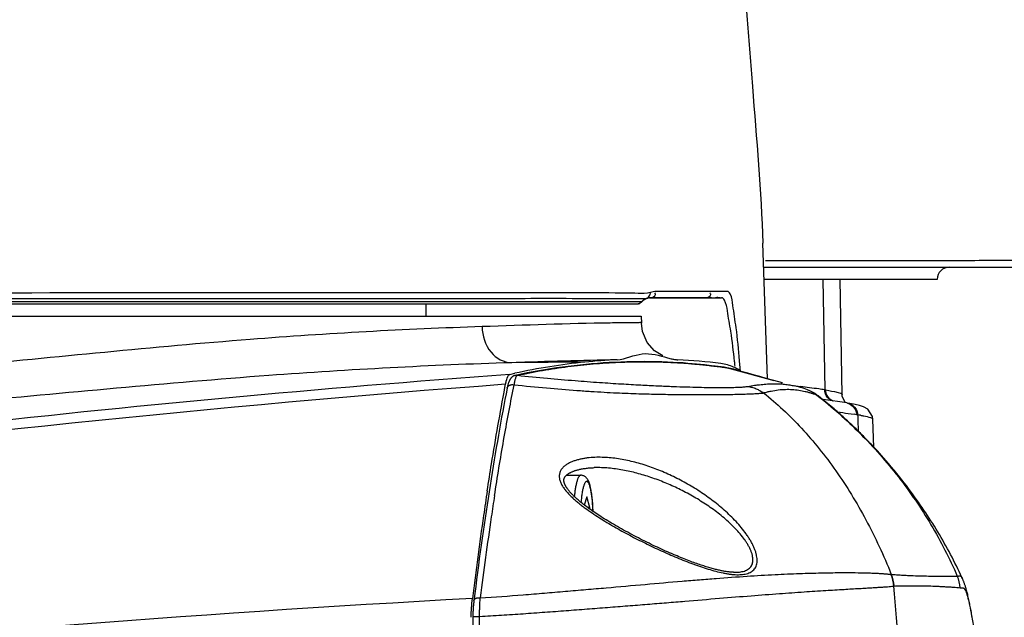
# Model space of a CAD drawing. Header units: millimetres. Extents: x 5828 to 6704, y 123 to 421.
# Tile 203 of 256: x 6558.79 to 6562.81, y 216.29 to 218.73. Entities that reach past the tile are written whole.
import ezdxf

# ---------------------------------------------------------------- set-up
doc = ezdxf.new("R2010")
doc.units = ezdxf.units.MM
for name, color, linetype in [('外形图', 7, 'Continuous'), ('尺寸标注', 7, 'Continuous'), ('运动范围', 7, 'Continuous')]:
    doc.layers.add(name, color=color, linetype=linetype)
doc.styles.add('微软雅黑', font='msyh.ttc', dxfattribs={"height": 1.5})
doc.dimstyles.new('尺寸标注_1_20比例', dxfattribs={"dimtxt": 1.5, "dimasz": 1.25, "dimexe": 0.5, "dimexo": 0.4, "dimgap": 0.5, "dimtad": 1, "dimdec": 1, "dimlfac": 20, "dimdsep": 46, "dimtxsty": '微软雅黑', "dimcen": 0.09, "dimadec": 0, "dimazin": 0, "dimtp": 0.01, "dimtm": 0.01, "dimtfac": 1, "dimtdec": 1, "dimtofl": 0, "dimtmove": 0, "dimatfit": 3, "dimfxl": 1, "dimtolj": 1, "dimarcsym": 0})

# ---------------------------------------------------------------- blocks, each defined once
blk = doc.blocks.new('*D1145')
at = {"layer": 'Defpoints', "color": 0}
for p in [(6564.9775, 227.1499), (6618.6004, 224.7716), (6488.2514, 214.3423), (6559.4529, 214.3423), (6635.7237, 214.3423)]:
    blk.add_point(p, dxfattribs=at)
at = {"layer": '尺寸标注', "color": 0, "lineweight": -2}
blk.add_arc((6559.4529, 214.3423), 13.9483, 15.13637, 174.86363, dxfattribs=at)
at = {"layer": '尺寸标注', "color": 0}
for points in [[(6572.7139, 217.9391), (6573.1206, 218.0298), (6573.1893, 216.7644)], [(6545.3524, 215.6004), (6545.7687, 215.5817), (6545.5045, 214.3423)]]:
    blk.add_solid(points, dxfattribs=at)
at = {"layer": '尺寸标注', "color": 0, "insert": (6557.2583, 229.4032), "char_height": 1.5, "attachment_point": 5, "rotation": 8.2904, "style": '微软雅黑'}
blk.add_mtext('\\A1;{\\fAlibaba PuHuiTi 3.0 55 Regular|b0|i0|c134|p18;-\\A1;170%%d}', dxfattribs=at)

msp = doc.modelspace()

# ---------------------------------------------------------------- linework, layer by layer
at = {"layer": '外形图', "linetype": 'ByBlock'}
for p, q in [((6561.7567, 218.8177), (6561.7637, 218.728)), ((6561.8468, 217.2616), (6561.8279, 217.8147)), ((6561.8313, 217.7173), (6563.5804, 217.7173)), ((6562.5403, 217.6673), (6561.833, 217.6673)), ((6562.0731, 217.6673), (6562.0809, 217.2163)), ((6562.1521, 217.196), (6562.1438, 217.6673)), ((6561.4519, 217.6182), (6561.3925, 217.6183)), ((6561.4988, 217.6181), (6561.4519, 217.6182)), ((6561.5489, 217.618), (6561.4988, 217.6181)), ((6561.5661, 217.618), (6561.5489, 217.618)), ((6561.6184, 217.6178), (6561.5661, 217.618)), ((6561.6187, 217.6181), (6561.6183, 217.6181)), ((6561.6197, 217.6181), (6561.6187, 217.6181)), ((6557.9783, 217.5673), (6561.3151, 217.5673)), ((6561.2628, 217.5759), (6558.4634, 217.5758)), ((6560.4529, 217.5173), (6560.4529, 217.5673)), ((6561.269, 217.5877), (6561.242, 217.5879)), ((6561.3323, 217.5756), (6561.2628, 217.5759)), ((6561.2921, 217.5875), (6561.269, 217.5877)), ((6561.312, 217.5874), (6561.2921, 217.5875)), ((6561.3137, 217.5673), (6561.3206, 217.5683)), ((6561.3339, 217.5756), (6561.3323, 217.5756)), ((6561.3541, 217.5896), (6561.3524, 217.5893)), ((6561.3594, 217.5909), (6561.3575, 217.5904)), ((6561.3616, 217.5914), (6561.3594, 217.5909)), ((6561.3656, 217.5921), (6561.4079, 217.5921)), ((6561.5945, 217.5923), (6561.3687, 217.5923)), ((6561.4079, 217.5921), (6561.5041, 217.5919)), ((6561.5041, 217.5919), (6561.6054, 217.5918)), ((6561.593, 217.5923), (6561.5947, 217.5923)), ((6561.5947, 217.5923), (6561.5945, 217.5923)), ((6561.596, 217.5923), (6561.5947, 217.5923)), ((6561.5947, 217.5923), (6561.5947, 217.5923)), ((6561.5979, 217.5923), (6561.5978, 217.5923)), ((6561.6036, 217.5922), (6561.6125, 217.5919)), ((6561.6054, 217.5918), (6561.6203, 217.5918)), ((6561.6179, 217.5916), (6561.6249, 217.5916)), ((6561.6249, 217.5916), (6561.6535, 217.5918)), ((6561.6419, 217.593), (6561.6401, 217.593)), ((6561.6483, 217.5921), (6561.6553, 217.5919)), ((6561.6535, 217.5918), (6561.6518, 217.5919)), ((6561.6553, 217.5919), (6561.6592, 217.5922)), ((6561.6592, 217.5922), (6561.6592, 217.5923)), ((6561.6595, 217.5923), (6561.6594, 217.5923)), ((6555.0744, 217.5173), (6561.3313, 217.5173)), ((6561.3313, 217.5173), (6561.3319, 217.4879)), ((6561.4389, 217.3473), (6561.4533, 217.3433)), ((6561.7333, 217.3305), (6561.7329, 217.335)), ((6560.794, 217.2789), (6560.8152, 217.2836)), ((6561.6813, 217.3064), (6561.7156, 217.2986)), ((6561.6836, 217.3059), (6561.8727, 217.2546)), ((6561.7182, 217.2978), (6561.7156, 217.2986)), ((6561.7305, 217.2942), (6561.7182, 217.2978)), ((6561.745, 217.29), (6561.7305, 217.2942)), ((6561.7365, 217.2955), (6561.7358, 217.3036)), ((6561.761, 217.2855), (6561.745, 217.29)), ((6561.776, 217.2812), (6561.761, 217.2855)), ((6561.7938, 217.2763), (6561.776, 217.2812)), ((6561.8153, 217.2703), (6561.7938, 217.2763)), ((6560.7745, 217.2256), (6560.7771, 217.2392)), ((6561.8415, 217.2631), (6561.8153, 217.2703)), ((6561.8727, 217.2546), (6561.8415, 217.2631)), ((6561.9077, 217.245), (6561.8727, 217.2546)), ((6561.9023, 217.2465), (6561.9077, 217.245)), ((6561.9536, 217.2334), (6561.9817, 217.2297)), ((6562.013, 217.2153), (6562.0102, 217.2164)), ((6562.0488, 217.1946), (6562.0542, 217.1913)), ((6562.0809, 217.2163), (6562.0851, 217.2157)), ((6562.1527, 217.1892), (6562.1521, 217.1956)), ((6562.1706, 217.1625), (6562.0749, 217.1771)), ((6562.1661, 217.1636), (6562.1527, 217.1892)), ((6562.1833, 217.1605), (6562.174, 217.162)), ((6562.176, 217.12), (6562.2011, 217.1164)), ((6562.2119, 217.1144), (6562.2144, 217.1144)), ((6562.2144, 217.1144), (6562.2156, 217.1144)), ((6562.2156, 217.1142), (6562.2163, 217.0936)), ((6562.2163, 217.0936), (6562.2177, 217.0476)), ((6562.281, 216.9825), (6562.2774, 217.0956)), ((6562.2774, 217.0956), (6562.2774, 217.0955)), ((6561.1409, 216.8984), (6561.1389, 216.8983)), ((6561.0255, 216.8673), (6561.0839, 216.8673)), ((6560.7319, 216.7851), (6560.7338, 216.7974)), ((6561.1085, 216.7789), (6561.0986, 216.7457)), ((6561.1216, 216.7356), (6561.1085, 216.7789)), ((6561.1216, 216.7356), (6561.112, 216.7356)), ((6561.1216, 216.7287), (6561.1216, 216.7356)), ((6560.7185, 216.6969), (6560.7186, 216.6972)), ((6561.7082, 216.4711), (6561.7088, 216.4711)), ((6562.3517, 216.4626), (6562.3526, 216.4625)), ((6562.6445, 216.4432), (6562.6438, 216.4449)), ((6562.3638, 216.4149), (6562.3646, 216.4149)), ((6560.6466, 216.3476), (6560.6461, 216.3434)), ((6560.6438, 216.3092), (6560.6436, 216.3048)), ((6560.644, 216.3136), (6560.6438, 216.3092)), ((6560.6442, 216.3179), (6560.644, 216.3136)), ((6560.6445, 216.3223), (6560.6442, 216.3179)), ((6560.6447, 216.3266), (6560.6445, 216.3223)), ((6560.645, 216.3309), (6560.6447, 216.3266)), ((6560.6454, 216.3351), (6560.645, 216.3309)), ((6560.6457, 216.3393), (6560.6454, 216.3351)), ((6560.6461, 216.3434), (6560.6457, 216.3393)), ((6562.6761, 216.3262), (6562.674, 216.337)), ((6562.6781, 216.3152), (6562.6761, 216.3262)), ((6562.6801, 216.3038), (6562.6781, 216.3152)), ((6560.6433, 216.2914), (6560.6423, 216.2084)), ((6560.6434, 216.2959), (6560.6433, 216.2914)), ((6560.6435, 216.3003), (6560.6434, 216.2959)), ((6560.6436, 216.3048), (6560.6435, 216.3003)), ((6562.682, 216.2922), (6562.6801, 216.3038)), ((6562.684, 216.2804), (6562.682, 216.2922))]:
    msp.add_line(p, q, dxfattribs=at)
for points in [[(6561.3206, 217.5683), (6561.327, 217.5711), (6561.3323, 217.5756)], [(6561.5947, 217.5923), (6561.5979, 217.5923), (6561.5997, 217.5923), (6561.6017, 217.5922), (6561.6036, 217.5922)], [(6561.6125, 217.5919), (6561.615, 217.5918), (6561.6176, 217.5918)], [(6561.6203, 217.5918), (6561.6232, 217.5918), (6561.6261, 217.5919), (6561.6289, 217.5921), (6561.6317, 217.5924)], [(6561.6317, 217.5924), (6561.6366, 217.5928), (6561.6384, 217.5929), (6561.6398, 217.593), (6561.6408, 217.593), (6561.6422, 217.5929), (6561.6483, 217.5921)], [(6561.4192, 217.3545), (6561.3858, 217.3754), (6561.3556, 217.4097), (6561.3363, 217.4542), (6561.3319, 217.4879)], [(6561.5892, 217.3179), (6561.5733, 217.3196), (6561.5567, 217.3213), (6561.5393, 217.3229), (6561.5211, 217.3244), (6561.5021, 217.3258), (6561.4821, 217.3271), (6561.461, 217.3283), (6561.4388, 217.3293), (6561.4157, 217.3301), (6561.392, 217.3307), (6561.368, 217.3311), (6561.3439, 217.3313), (6561.3199, 217.3312), (6561.2959, 217.3309), (6561.2719, 217.3303), (6561.2479, 217.3295), (6561.224, 217.3285), (6561.2001, 217.3273), (6561.1762, 217.3258), (6561.1523, 217.324), (6561.1284, 217.3221), (6561.1046, 217.3199), (6561.0807, 217.3175), (6561.0568, 217.3148), (6561.0329, 217.3119), (6561.009, 217.3088), (6560.9851, 217.3054), (6560.9611, 217.3018), (6560.9371, 217.298), (6560.9131, 217.2939), (6560.8891, 217.2895), (6560.865, 217.285), (6560.841, 217.2802), (6560.8169, 217.2751)], [(6561.6326, 217.3131), (6561.6188, 217.3147), (6561.5892, 217.3179)], [(6561.6813, 217.3064), (6561.6702, 217.3082), (6561.6583, 217.3099), (6561.6458, 217.3116), (6561.6326, 217.3131)], [(6560.8169, 217.2751), (6560.8161, 217.2749), (6560.8153, 217.2747), (6560.8145, 217.2745), (6560.8138, 217.2743), (6560.813, 217.274), (6560.8122, 217.2737), (6560.8114, 217.2734), (6560.8107, 217.273), (6560.8099, 217.2727), (6560.8092, 217.2723), (6560.8085, 217.2719), (6560.8077, 217.2715), (6560.807, 217.2711), (6560.8063, 217.2706), (6560.8056, 217.2701), (6560.8049, 217.2696), (6560.8043, 217.2691), (6560.8036, 217.2685), (6560.8029, 217.268), (6560.8023, 217.2674), (6560.8016, 217.2668), (6560.801, 217.2661), (6560.8003, 217.2654), (6560.7997, 217.2647), (6560.799, 217.264), (6560.7984, 217.2632), (6560.7978, 217.2624), (6560.7972, 217.2616), (6560.7966, 217.2607), (6560.796, 217.2598), (6560.7954, 217.2589), (6560.7948, 217.2579), (6560.7942, 217.2569), (6560.7936, 217.2558), (6560.793, 217.2546), (6560.7924, 217.2533), (6560.7918, 217.252), (6560.7911, 217.2506), (6560.7905, 217.249), (6560.7899, 217.2474), (6560.7893, 217.2458), (6560.7887, 217.2441), (6560.7881, 217.2423), (6560.7876, 217.2406), (6560.7871, 217.2389), (6560.7866, 217.2372), (6560.7862, 217.2355), (6560.7857, 217.2338), (6560.7853, 217.2321), (6560.7849, 217.2304), (6560.7845, 217.2287), (6560.7842, 217.227), (6560.7838, 217.2252), (6560.7835, 217.2235)], [(6561.7156, 217.2986), (6561.7098, 217.3002), (6561.703, 217.3019), (6561.696, 217.3035), (6561.6887, 217.305), (6561.6813, 217.3064)], [(6562.0102, 217.2164), (6562.0033, 217.219), (6561.9962, 217.2215), (6561.989, 217.2238), (6561.9816, 217.2261), (6561.9742, 217.2282), (6561.9664, 217.2302), (6561.9586, 217.2321)], [(6560.7835, 217.2235), (6560.7789, 217.2002), (6560.7744, 217.1765), (6560.7699, 217.1527), (6560.7654, 217.1287), (6560.7609, 217.1045), (6560.7565, 217.0801), (6560.7521, 217.0555), (6560.7477, 217.0307), (6560.7433, 217.0057), (6560.739, 216.9806), (6560.7347, 216.9552), (6560.7304, 216.9297), (6560.7261, 216.904), (6560.7219, 216.8781), (6560.7177, 216.8521), (6560.7136, 216.8258), (6560.7094, 216.7994), (6560.7053, 216.7729), (6560.7012, 216.7462), (6560.6972, 216.7193), (6560.6932, 216.6922), (6560.6892, 216.665), (6560.6852, 216.6376), (6560.6813, 216.6101), (6560.6774, 216.5824), (6560.6736, 216.5546), (6560.6697, 216.5266), (6560.666, 216.4984), (6560.6622, 216.4702), (6560.6585, 216.4417), (6560.6548, 216.4131), (6560.6511, 216.3844), (6560.6473, 216.3536)], [(6562.0543, 217.1913), (6562.0519, 217.1931), (6562.0494, 217.195), (6562.0468, 217.1968), (6562.0442, 217.1986), (6562.0416, 217.2003), (6562.039, 217.202), (6562.0363, 217.2037), (6562.0335, 217.2053), (6562.0308, 217.2068), (6562.028, 217.2083), (6562.0251, 217.2098), (6562.0222, 217.2112), (6562.0192, 217.2126), (6562.0161, 217.214), (6562.013, 217.2153)], [(6562.6438, 216.4449), (6562.6415, 216.4499), (6562.636, 216.4617), (6562.6305, 216.4735), (6562.6248, 216.4853), (6562.619, 216.4971), (6562.6131, 216.5088), (6562.6072, 216.5206), (6562.6011, 216.5323), (6562.595, 216.544), (6562.5887, 216.5557), (6562.5824, 216.5673), (6562.576, 216.5789), (6562.5695, 216.5905), (6562.563, 216.602), (6562.5563, 216.6134), (6562.5496, 216.6249), (6562.5428, 216.6362), (6562.5359, 216.6476), (6562.529, 216.6588), (6562.522, 216.67), (6562.5149, 216.6812), (6562.5077, 216.6923), (6562.5005, 216.7034), (6562.4933, 216.7144), (6562.4859, 216.7253), (6562.4785, 216.7362), (6562.471, 216.7471), (6562.4634, 216.758), (6562.4556, 216.7689), (6562.4478, 216.7798), (6562.4397, 216.7908), (6562.4315, 216.802), (6562.423, 216.8133), (6562.4143, 216.8248), (6562.4052, 216.8366), (6562.3957, 216.8487), (6562.3858, 216.8612), (6562.3753, 216.8742), (6562.3641, 216.8879), (6562.3525, 216.9018), (6562.3416, 216.9147), (6562.3315, 216.9264), (6562.322, 216.9373), (6562.3129, 216.9476), (6562.3042, 216.9573), (6562.2959, 216.9665), (6562.2879, 216.9752), (6562.2802, 216.9835), (6562.2727, 216.9914), (6562.2656, 216.999), (6562.2586, 217.0062), (6562.2519, 217.0131), (6562.2454, 217.0198), (6562.2391, 217.0263), (6562.2328, 217.0325), (6562.2267, 217.0387), (6562.2207, 217.0446), (6562.2147, 217.0505), (6562.2087, 217.0563), (6562.2028, 217.062), (6562.197, 217.0676), (6562.1911, 217.0732), (6562.1853, 217.0787), (6562.1794, 217.0841), (6562.1736, 217.0896), (6562.1677, 217.095), (6562.1618, 217.1004), (6562.1558, 217.1058), (6562.1498, 217.1112), (6562.1438, 217.1166), (6562.1377, 217.1219), (6562.1315, 217.1274), (6562.1252, 217.1328), (6562.1189, 217.1382), (6562.1125, 217.1437), (6562.106, 217.1492), (6562.0994, 217.1548), (6562.0927, 217.1603), (6562.0859, 217.1659), (6562.079, 217.1715), (6562.0721, 217.1771), (6562.065, 217.1828), (6562.0543, 217.1913)], [(6562.2774, 217.0955), (6562.2757, 217.1075), (6562.2565, 217.1366), (6562.2392, 217.1467), (6562.2232, 217.1521), (6562.2051, 217.1564), (6562.1833, 217.1605)], [(6561.0251, 216.8669), (6561.0259, 216.8677), (6561.0268, 216.8684), (6561.0277, 216.8692), (6561.0287, 216.87), (6561.0297, 216.8708), (6561.0308, 216.8716), (6561.0319, 216.8724), (6561.0331, 216.8732), (6561.0344, 216.8741), (6561.0358, 216.8749), (6561.0372, 216.8758), (6561.0387, 216.8766), (6561.0402, 216.8775), (6561.0418, 216.8783), (6561.0435, 216.8792), (6561.0453, 216.88), (6561.0471, 216.8809), (6561.0491, 216.8817), (6561.0512, 216.8826), (6561.0534, 216.8835), (6561.0556, 216.8844), (6561.058, 216.8852), (6561.0605, 216.8861), (6561.063, 216.8869), (6561.0657, 216.8877), (6561.0685, 216.8885), (6561.0713, 216.8893), (6561.0744, 216.8901), (6561.0775, 216.8909), (6561.0808, 216.8917), (6561.0842, 216.8924), (6561.0877, 216.8931), (6561.0913, 216.8938), (6561.0951, 216.8944), (6561.0989, 216.895), (6561.1029, 216.8955), (6561.107, 216.8961), (6561.1113, 216.8965), (6561.1156, 216.897), (6561.1201, 216.8974), (6561.1247, 216.8977), (6561.1294, 216.898), (6561.1342, 216.8982), (6561.1389, 216.8983)], [(6561.7082, 216.4711), (6561.706, 216.4712), (6561.7036, 216.4713), (6561.7012, 216.4714), (6561.6986, 216.4716), (6561.696, 216.4718), (6561.6933, 216.472), (6561.6906, 216.4723), (6561.6877, 216.4726), (6561.6848, 216.473), (6561.6818, 216.4734), (6561.6787, 216.4738), (6561.6755, 216.4743), (6561.6723, 216.4748), (6561.6689, 216.4754), (6561.6655, 216.476), (6561.662, 216.4767), (6561.6583, 216.4774), (6561.6546, 216.4781), (6561.6508, 216.479), (6561.6469, 216.4798), (6561.6429, 216.4808), (6561.6388, 216.4817), (6561.6346, 216.4828), (6561.6303, 216.4839), (6561.6258, 216.485), (6561.6213, 216.4863), (6561.6167, 216.4875), (6561.6119, 216.4889), (6561.607, 216.4903), (6561.6021, 216.4918), (6561.597, 216.4933), (6561.5918, 216.495), (6561.5865, 216.4967), (6561.581, 216.4984), (6561.5755, 216.5003), (6561.5698, 216.5022), (6561.564, 216.5042), (6561.5581, 216.5062), (6561.5521, 216.5084), (6561.5459, 216.5106), (6561.5396, 216.5129), (6561.5332, 216.5153), (6561.5267, 216.5178), (6561.5201, 216.5203), (6561.5133, 216.523), (6561.5064, 216.5257), (6561.4994, 216.5285), (6561.4922, 216.5314), (6561.4849, 216.5344), (6561.4775, 216.5375), (6561.47, 216.5406), (6561.4624, 216.5439), (6561.4547, 216.5472), (6561.4468, 216.5506), (6561.4389, 216.5541), (6561.4308, 216.5577), (6561.4227, 216.5614), (6561.4144, 216.5652), (6561.4061, 216.569), (6561.3977, 216.5729), (6561.3892, 216.5769), (6561.3806, 216.581), (6561.372, 216.5851), (6561.3633, 216.5893), (6561.3546, 216.5936), (6561.3458, 216.598), (6561.337, 216.6023), (6561.3282, 216.6068), (6561.3194, 216.6113), (6561.3107, 216.6158), (6561.3019, 216.6204), (6561.2932, 216.625), (6561.2845, 216.6296), (6561.2758, 216.6343), (6561.2672, 216.639), (6561.2587, 216.6436), (6561.2503, 216.6483), (6561.242, 216.653), (6561.2338, 216.6577), (6561.2257, 216.6623), (6561.2178, 216.667), (6561.21, 216.6716), (6561.2023, 216.6761), (6561.1948, 216.6807), (6561.1875, 216.6852), (6561.1803, 216.6896), (6561.1733, 216.694), (6561.1665, 216.6983), (6561.1599, 216.7026), (6561.1535, 216.7068), (6561.1473, 216.711), (6561.1412, 216.715), (6561.1353, 216.719), (6561.1297, 216.7229), (6561.1242, 216.7268), (6561.119, 216.7305), (6561.1139, 216.7342), (6561.1091, 216.7378), (6561.1044, 216.7413), (6561.0998, 216.7448), (6561.0955, 216.7481), (6561.0913, 216.7514), (6561.0873, 216.7546), (6561.0835, 216.7577), (6561.0799, 216.7607), (6561.0764, 216.7636), (6561.073, 216.7665), (6561.0698, 216.7693), (6561.0668, 216.7721), (6561.0638, 216.7747), (6561.061, 216.7773), (6561.0584, 216.7798), (6561.0559, 216.7823), (6561.0535, 216.7846), (6561.0512, 216.7869), (6561.049, 216.7891), (6561.047, 216.7913), (6561.045, 216.7934), (6561.0431, 216.7955), (6561.0414, 216.7975), (6561.0397, 216.7994), (6561.038, 216.8013), (6561.0365, 216.8032), (6561.0351, 216.805), (6561.0337, 216.8067), (6561.0324, 216.8084), (6561.0312, 216.81), (6561.03, 216.8116), (6561.0289, 216.8132), (6561.0279, 216.8147), (6561.0269, 216.8161), (6561.026, 216.8175), (6561.0251, 216.8189), (6561.0243, 216.8202), (6561.0236, 216.8215), (6561.0229, 216.8227), (6561.0222, 216.824), (6561.0216, 216.8251), (6561.021, 216.8263), (6561.0204, 216.8275), (6561.0199, 216.8286), (6561.0194, 216.8297), (6561.0189, 216.8308), (6561.0185, 216.8318), (6561.0181, 216.8329), (6561.0177, 216.8338), (6561.0174, 216.8348), (6561.0171, 216.8357), (6561.0168, 216.8366), (6561.0165, 216.8375), (6561.0163, 216.8384), (6561.0161, 216.8392), (6561.0159, 216.84), (6561.0158, 216.8408), (6561.0156, 216.8416), (6561.0155, 216.8424), (6561.0154, 216.8432), (6561.0153, 216.8439), (6561.0152, 216.8447), (6561.0152, 216.8455), (6561.0152, 216.8463), (6561.0152, 216.8471), (6561.0152, 216.8479), (6561.0152, 216.8487), (6561.0153, 216.8495), (6561.0154, 216.8504), (6561.0155, 216.8512), (6561.0157, 216.8521), (6561.0159, 216.8529), (6561.0162, 216.8538), (6561.0165, 216.8546), (6561.0168, 216.8555), (6561.0171, 216.8563), (6561.0175, 216.8571), (6561.0179, 216.8579), (6561.0184, 216.8587), (6561.0188, 216.8595), (6561.0193, 216.8602), (6561.0198, 216.861), (6561.0204, 216.8617), (6561.0209, 216.8625), (6561.0215, 216.8632), (6561.0222, 216.8639), (6561.0228, 216.8647), (6561.0235, 216.8654), (6561.0243, 216.8662), (6561.0251, 216.8669)], [(6562.674, 216.337), (6562.673, 216.3424), (6562.6719, 216.3478), (6562.6708, 216.3532), (6562.6696, 216.3588), (6562.6684, 216.3643), (6562.6672, 216.3696), (6562.666, 216.3748), (6562.6649, 216.3798), (6562.6637, 216.3845), (6562.6626, 216.389), (6562.6615, 216.3932), (6562.6604, 216.3972), (6562.6594, 216.4009), (6562.6584, 216.4045), (6562.6574, 216.4079), (6562.6564, 216.4112), (6562.6554, 216.4143), (6562.6544, 216.4173), (6562.6535, 216.4201), (6562.6525, 216.4228), (6562.6516, 216.4255), (6562.6507, 216.428), (6562.6498, 216.4304), (6562.6489, 216.4327), (6562.648, 216.435), (6562.6471, 216.4372), (6562.6462, 216.4393), (6562.6454, 216.4413), (6562.6445, 216.4432)], [(6560.6473, 216.3536), (6560.647, 216.3516), (6560.6466, 216.3476)]]:
    msp.add_lwpolyline(points, dxfattribs=at)
for centre, radius, start, end in [((6562.5904, 217.6673), 0.05, 90, 180), ((6561.1917, 212.0214), 5.5902, 89.067, 89.6675), ((6561.1424, 209.2146), 8.3974, 88.88704, 89.04243), ((6561.3153, 217.5923), 0.025, 270, 294.0948), ((6561.3712, 217.5423), 0.05, 103.6095, 138.1897), ((6561.3049, 217.8057), 0.2216, 282.8142, 283.721), ((6561.5953, 217.2083), 0.384, 89.618, 89.8966), ((6561.619, 217.7282), 0.1364, 269.5729, 269.9007), ((6562.4, 168.903), 48.4504, 91.3814, 91.89108), ((6561.5029, 148.3447), 68.9859, 90.333983, 90.582891), ((6561.3622, 214.7868), 2.5561, 95.8692, 102.3564), ((6561.3531, 214.8628), 2.4795, 92.7889, 95.8407), ((6561.3504, 214.8545), 2.4879, 82.9386, 87.0005), ((6561.6331, 217.1373), 0.1876, 74.2936, 82.9314), ((6561.6315, 217.1323), 0.1928, 66.5177, 74.2385), ((6554.8228, 216.5617), 6.9326, 6.22041, 6.38121), ((6553.2539, 216.5528), 8.515, 5.05858, 5.24025), ((6565.1849, 157.4571), 59.9828, 94.197922, 96.423185), ((6560.822, 217.2514), 0.0242, 82.9333, 102.0925), ((6561.6287, 217.1254), 0.2003, 63.3989, 66.5502), ((6561.6262, 217.1207), 0.2056, 58.3527, 63.3843), ((6565.6673, 152.8914), 64.5331, 94.34597, 100.6649), ((6560.5058, 205.887), 11.4383, 82.20951, 82.586), ((6561.9564, 217.0769), 0.1496, 52.0283, 68.8902), ((6561.9567, 217.0768), 0.1495, 52.01, 67.8947), ((6562.0384, 217.171), 0.0257, 66.3133, 67.2061), ((6561.6645, 214.364), 2.8825, 81.6955, 82.1899), ((6563.1484, 223.8052), 6.7556, 261.35057, 261.72409), ((6561.7877, 214.315), 2.8316, 81.3827, 81.6054), ((6562.0844, 216.266), 0.8582, 80.4354, 81.2028), ((6562.2745, 217.0956), 0.00291, 1.8304, 8.6806), ((6574.5685, 214.6738), 14.029, 171.26615, 171.68656), ((6573.2662, 214.8385), 12.6846, 171.17236, 171.57413), ((6576.2646, 214.4302), 15.7425, 171.70178, 172.94409), ((6575.0384, 214.5817), 14.4753, 171.59768, 172.91607), ((6562.2138, 216.4022), 0.1505, 4.8318, 23.6716), ((6562.2147, 216.4024), 0.1505, 4.7935, 23.5501), ((6562.4849, 216.3954), 0.1501, 4.7636, 23.4896), ((6564.6755, 142.5852), 73.8888, 93.129751, 98.522437)]:
    msp.add_arc(centre, radius, start, end, dxfattribs=at)
for points, knots in [([(6561.7637, 218.728), (6561.7708, 218.6371), (6561.795, 218.3329), (6561.8205, 218.0286), (6561.8279, 217.8147)], [0, 0, 0, 0, 0.298743, 1, 1, 1, 1]), ([(6563.6045, 217.7485), (6563.592, 217.7483), (6563.5645, 217.7481), (6563.5194, 217.7477), (6563.4669, 217.7474), (6563.3813, 217.7469), (6563.2846, 217.7464), (6563.1762, 217.7459), (6563.0816, 217.7455), (6562.9783, 217.745), (6562.8656, 217.7445), (6562.741, 217.7439), (6562.6009, 217.7434), (6562.4416, 217.743), (6562.2606, 217.7427), (6562.0573, 217.7425), (6561.9144, 217.7425), (6561.8395, 217.7425)], [0, 0, 0, 0, 0.021247, 0.046782, 0.076548, 0.110511, 0.192278, 0.240924, 0.294705, 0.353161, 0.416445, 0.48634, 0.564925, 0.654478, 0.757116, 0.872695, 1, 1, 1, 1]), ([(6561.2241, 217.6116), (6561.0902, 217.6124), (6560.1738, 217.6132), (6559.2575, 217.6124), (6558.475, 217.6111)], [0, 0, 0, 0, 0.146181, 1, 1, 1, 1]), ([(6561.3687, 217.6136), (6561.3646, 217.6125), (6561.3437, 217.6087), (6561.3224, 217.6102), (6561.3055, 217.6105)], [0, 0, 0, 0, 0.202132, 1, 1, 1, 1]), ([(6561.3524, 217.5893), (6561.3555, 217.5904), (6561.3613, 217.5945), (6561.3652, 217.6003), (6561.3666, 217.6035)], [0, 0, 0, 0, 0.487681, 1, 1, 1, 1]), ([(6561.3666, 217.6035), (6561.3673, 217.6051), (6561.3684, 217.6084), (6561.3688, 217.6119), (6561.3687, 217.6136)], [0, 0, 0, 0, 0.510279, 1, 1, 1, 1]), ([(6561.3895, 217.6053), (6561.3895, 217.6065), (6561.3887, 217.6092), (6561.3871, 217.6115), (6561.3861, 217.6127)], [0, 0, 0, 0, 0.437253, 1, 1, 1, 1]), ([(6561.6153, 217.6053), (6561.6152, 217.6065), (6561.6145, 217.6092), (6561.6129, 217.6115), (6561.6119, 217.6127)], [0, 0, 0, 0, 0.437023, 1, 1, 1, 1]), ([(6561.7329, 217.335), (6561.7288, 217.38), (6561.7226, 217.4548), (6561.7066, 217.5479), (6561.7025, 217.5959), (6561.6884, 217.6183), (6561.6836, 217.6181)], [0, 0, 0, 0, 0.466462, 0.781563, 0.949696, 1, 1, 1, 1]), ([(6561.242, 217.5879), (6561.1135, 217.5887), (6560.189, 217.5881), (6559.2645, 217.5885), (6558.4686, 217.5878)], [0, 0, 0, 0, 0.139039, 1, 1, 1, 1]), ([(6561.3524, 217.5893), (6561.3434, 217.5874), (6561.3297, 217.5873), (6561.3162, 217.5873), (6561.312, 217.5874)], [0, 0, 0, 0, 0.683086, 1, 1, 1, 1]), ([(6561.3415, 217.5837), (6561.3398, 217.5825), (6561.3366, 217.58), (6561.3337, 217.5771), (6561.3323, 217.5756)], [0, 0, 0, 0, 0.501878, 1, 1, 1, 1]), ([(6561.3524, 217.5893), (6561.3505, 217.5886), (6561.3468, 217.5869), (6561.3432, 217.5848), (6561.3415, 217.5837)], [0, 0, 0, 0, 0.498095, 1, 1, 1, 1]), ([(6561.3677, 217.5923), (6561.3667, 217.5923), (6561.3647, 217.5921), (6561.3626, 217.5916), (6561.3616, 217.5914)], [0, 0, 0, 0, 0.468709, 1, 1, 1, 1]), ([(6561.618, 217.5918), (6561.6147, 217.5918), (6561.608, 217.5921), (6561.6013, 217.5923), (6561.5979, 217.5923)], [0, 0, 0, 0, 0.485791, 1, 1, 1, 1]), ([(6561.6518, 217.5919), (6561.6501, 217.592), (6561.6469, 217.5925), (6561.6436, 217.5929), (6561.6419, 217.593)], [0, 0, 0, 0, 0.499183, 1, 1, 1, 1]), ([(6561.7125, 217.3322), (6561.7079, 217.3733), (6561.7008, 217.4419), (6561.6845, 217.5267), (6561.6788, 217.5722), (6561.6645, 217.5923), (6561.6595, 217.5923)], [0, 0, 0, 0, 0.461077, 0.774483, 0.944383, 1, 1, 1, 1]), ([(6560.6808, 217.4744), (6560.3648, 217.4638), (6559.6515, 217.4244), (6558.9412, 217.3491), (6558.5451, 217.3119)], [0, 0, 0, 0, 0.442809, 1, 1, 1, 1]), ([(6561.2899, 217.4902), (6561.2611, 217.4898), (6561.0581, 217.4876), (6560.8551, 217.4803), (6560.6808, 217.4744)], [0, 0, 0, 0, 0.141478, 1, 1, 1, 1]), ([(6560.6808, 217.4744), (6560.6818, 217.4376), (6560.702, 217.3667), (6560.7698, 217.3271), (6560.8011, 217.3271)], [0, 0, 0, 0, 0.540102, 1, 1, 1, 1]), ([(6561.3318, 217.4893), (6561.3318, 217.4928), (6561.3093, 217.487), (6561.3004, 217.4903), (6561.2899, 217.4902)], [0, 0, 0, 0, 0.252211, 1, 1, 1, 1]), ([(6561.2325, 217.3394), (6561.2677, 217.3411), (6561.3338, 217.3772), (6561.4054, 217.3569), (6561.4389, 217.3472)], [0, 0, 0, 0, 0.503453, 1, 1, 1, 1]), ([(6560.8011, 217.3271), (6560.4704, 217.3164), (6559.7234, 217.277), (6558.9793, 217.2024), (6558.5641, 217.1657)], [0, 0, 0, 0, 0.44261, 1, 1, 1, 1]), ([(6560.825, 217.2755), (6560.8593, 217.2828), (6560.928, 217.2961), (6561.0315, 217.3116), (6561.1179, 217.3209), (6561.187, 217.3261), (6561.2388, 217.3289), (6561.2906, 217.3305), (6561.3424, 217.3311), (6561.3943, 217.3305), (6561.4376, 217.3292), (6561.4722, 217.3275), (6561.4982, 217.3259), (6561.5242, 217.324), (6561.5502, 217.3217), (6561.5762, 217.3192), (6561.5979, 217.3168), (6561.6153, 217.3149), (6561.6283, 217.3134), (6561.6414, 217.3119), (6561.6501, 217.3108), (6561.6544, 217.3103)], [0, 0, 0, 0, 0.126181, 0.251542, 0.376301, 0.43853, 0.500697, 0.562834, 0.624973, 0.687151, 0.749403, 0.780568, 0.811767, 0.843006, 0.874291, 0.90563, 0.937027, 0.952748, 0.968483, 0.984233, 1, 1, 1, 1]), ([(6561.4533, 217.3433), (6561.4556, 217.3427), (6561.4602, 217.3417), (6561.4648, 217.3408), (6561.4671, 217.3404)], [0, 0, 0, 0, 0.501954, 1, 1, 1, 1]), ([(6561.4671, 217.3404), (6561.4694, 217.34), (6561.4738, 217.3394), (6561.4783, 217.3391), (6561.4806, 217.3389)], [0, 0, 0, 0, 0.501471, 1, 1, 1, 1]), ([(6560.7771, 217.2392), (6560.7779, 217.2434), (6560.7807, 217.2557), (6560.784, 217.2688), (6560.7894, 217.2755)], [0, 0, 0, 0, 0.331765, 1, 1, 1, 1]), ([(6560.7894, 217.2755), (6560.7901, 217.2763), (6560.7914, 217.2778), (6560.7932, 217.2787), (6560.794, 217.2789)], [0, 0, 0, 0, 0.557164, 1, 1, 1, 1]), ([(6560.812, 217.2367), (6560.8125, 217.2395), (6560.8134, 217.2448), (6560.815, 217.2523), (6560.8165, 217.2587), (6560.8182, 217.2642), (6560.8196, 217.268), (6560.8208, 217.2706), (6560.8216, 217.2721), (6560.8224, 217.2733), (6560.8234, 217.2746), (6560.8243, 217.2752), (6560.825, 217.2755)], [0, 0, 0, 0, 0.204972, 0.38799, 0.548051, 0.68447, 0.796957, 0.8443, 0.885828, 0.921737, 0.952358, 1, 1, 1, 1]), ([(6560.825, 217.2755), (6560.8659, 217.2712), (6560.9444, 217.2636), (6561.0565, 217.254), (6561.1573, 217.2465), (6561.2467, 217.2407), (6561.3261, 217.2362), (6561.3967, 217.2328), (6561.4594, 217.2301), (6561.5152, 217.2282), (6561.5646, 217.2268), (6561.6082, 217.226), (6561.6464, 217.2256), (6561.6796, 217.2257), (6561.7042, 217.226), (6561.7215, 217.2266), (6561.7328, 217.227), (6561.7428, 217.2276), (6561.7517, 217.2283), (6561.7593, 217.2291), (6561.764, 217.2298), (6561.7661, 217.2302)], [0, 0, 0, 0, 0.130963, 0.250895, 0.357809, 0.452326, 0.536123, 0.610668, 0.677028, 0.735991, 0.788209, 0.834271, 0.874662, 0.909762, 0.9398, 0.95296, 0.964885, 0.975566, 0.984991, 0.993142, 1, 1, 1, 1]), ([(6561.6544, 217.3103), (6561.6568, 217.3099), (6561.6666, 217.3086), (6561.6763, 217.3071), (6561.6836, 217.3059)], [0, 0, 0, 0, 0.249646, 1, 1, 1, 1]), ([(6560.7338, 216.7974), (6560.7398, 216.8357), (6560.752, 216.9112), (6560.7712, 217.0227), (6560.791, 217.1309), (6560.8049, 217.2018), (6560.812, 217.2367)], [0, 0, 0, 0, 0.260384, 0.514008, 0.760632, 1, 1, 1, 1]), ([(6560.7835, 217.2235), (6560.7837, 217.2247), (6560.7845, 217.2271), (6560.7867, 217.2303), (6560.7897, 217.233), (6560.7934, 217.2352), (6560.7976, 217.2367), (6560.8039, 217.2377), (6560.8088, 217.2374), (6560.812, 217.2367)], [0, 0, 0, 0, 0.105806, 0.214933, 0.329934, 0.452159, 0.581703, 0.717592, 1, 1, 1, 1]), ([(6560.812, 217.2367), (6560.8563, 217.2323), (6560.9416, 217.2241), (6561.0461, 217.2155), (6561.1243, 217.2099), (6561.1783, 217.2066), (6561.2289, 217.2039), (6561.2765, 217.2019), (6561.321, 217.2003), (6561.3628, 217.1992), (6561.402, 217.1984), (6561.4497, 217.1976), (6561.5042, 217.197), (6561.564, 217.1968), (6561.6167, 217.1968), (6561.6631, 217.1972), (6561.7036, 217.1977), (6561.7388, 217.1985), (6561.769, 217.1994), (6561.791, 217.2004), (6561.8061, 217.2013), (6561.8156, 217.202), (6561.8238, 217.2027), (6561.8288, 217.2033), (6561.8312, 217.2037)], [0, 0, 0, 0, 0.130645, 0.25201, 0.308188, 0.361114, 0.410782, 0.457307, 0.500897, 0.541773, 0.580152, 0.61622, 0.682061, 0.74032, 0.791757, 0.837009, 0.876621, 0.911023, 0.940502, 0.96519, 0.975739, 0.985071, 0.993164, 1, 1, 1, 1]), ([(6561.7661, 217.2302), (6561.7755, 217.2319), (6561.7895, 217.2341), (6561.8079, 217.2365), (6561.8253, 217.2385), (6561.8463, 217.2403), (6561.8705, 217.2412), (6561.8938, 217.2409), (6561.9161, 217.2393), (6561.9377, 217.2365), (6561.9517, 217.2337), (6561.9586, 217.2321)], [0, 0, 0, 0, 0.148069, 0.218987, 0.287738, 0.419216, 0.543834, 0.663415, 0.779166, 0.891014, 1, 1, 1, 1]), ([(6560.7022, 216.8041), (6560.7078, 216.8406), (6560.73, 216.9814), (6560.7546, 217.1219), (6560.7745, 217.2256)], [0, 0, 0, 0, 0.25926, 1, 1, 1, 1]), ([(6561.7661, 217.2302), (6561.772, 217.2293), (6561.7836, 217.2268), (6561.8004, 217.2211), (6561.8164, 217.2135), (6561.8264, 217.2071), (6561.8312, 217.2036)], [0, 0, 0, 0, 0.249852, 0.499792, 0.749837, 1, 1, 1, 1]), ([(6561.8312, 217.2036), (6561.8363, 217.2052), (6561.8464, 217.2079), (6561.8664, 217.2125), (6561.8908, 217.2165), (6561.9151, 217.2183), (6561.934, 217.2184), (6561.9525, 217.2177), (6561.975, 217.2153), (6561.9968, 217.2111), (6562.0135, 217.2068), (6562.0255, 217.2032), (6562.0371, 217.1993), (6562.0447, 217.1963), (6562.0484, 217.1947)], [0, 0, 0, 0, 0.071831, 0.14201, 0.277229, 0.406829, 0.470309, 0.53321, 0.656981, 0.776434, 0.834109, 0.890283, 0.945215, 1, 1, 1, 1]), ([(6561.8312, 217.2036), (6561.8584, 217.1819), (6561.9119, 217.1356), (6561.9876, 217.0593), (6562.0597, 216.9757), (6562.1278, 216.8851), (6562.1915, 216.7881), (6562.2506, 216.6849), (6562.3048, 216.5761), (6562.3373, 216.5009), (6562.3526, 216.4625)], [0, 0, 0, 0, 0.114161, 0.231398, 0.351792, 0.475368, 0.602087, 0.731863, 0.864561, 1, 1, 1, 1]), ([(6562.0488, 217.1946), (6562.0798, 217.1704), (6562.1404, 217.12), (6562.2263, 217.0389), (6562.3071, 216.9525), (6562.3826, 216.8613), (6562.4522, 216.7656), (6562.5158, 216.6659), (6562.5731, 216.5625), (6562.6068, 216.4913), (6562.6226, 216.4552)], [0, 0, 0, 0, 0.124868, 0.249779, 0.374837, 0.500003, 0.625166, 0.750218, 0.875125, 1, 1, 1, 1]), ([(6562.0851, 217.2157), (6562.102, 217.2132), (6562.1196, 217.2088), (6562.1521, 217.2025), (6562.1521, 217.196)], [0, 0, 0, 0, 0.724628, 1, 1, 1, 1]), ([(6562.227, 217.1123), (6562.2314, 217.1116), (6562.2452, 217.1091), (6562.2591, 217.1063), (6562.268, 217.1028)], [0, 0, 0, 0, 0.318196, 1, 1, 1, 1]), ([(6562.268, 217.1028), (6562.2704, 217.1019), (6562.274, 217.1005), (6562.2772, 217.0974), (6562.2774, 217.096)], [0, 0, 0, 0, 0.637884, 1, 1, 1, 1]), ([(6561.1492, 216.9405), (6561.1389, 216.9403), (6561.1236, 216.9394), (6561.1035, 216.9369), (6561.0887, 216.9343), (6561.0743, 216.9311), (6561.0603, 216.927), (6561.047, 216.922), (6561.0343, 216.9161), (6561.0246, 216.9101), (6561.0175, 216.9046), (6561.0126, 216.9002), (6561.0083, 216.8955), (6561.0045, 216.8903), (6561.0013, 216.8849), (6560.9988, 216.879), (6560.9971, 216.8729), (6560.9963, 216.8665), (6560.9963, 216.86), (6560.9971, 216.8533), (6560.9987, 216.8466), (6561.0009, 216.8399), (6561.0039, 216.8332), (6561.0086, 216.8243), (6561.0157, 216.8134), (6561.0239, 216.803), (6561.031, 216.7949), (6561.0385, 216.7869), (6561.0485, 216.777), (6561.0611, 216.7657), (6561.0742, 216.7546), (6561.0878, 216.7439), (6561.1064, 216.7299), (6561.1305, 216.713), (6561.1601, 216.6935), (6561.1904, 216.6748), (6561.2213, 216.6566), (6561.2525, 216.639), (6561.2946, 216.6163), (6561.3477, 216.5892), (6561.4015, 216.5637), (6561.4446, 216.5444), (6561.4769, 216.5307), (6561.5091, 216.5176), (6561.5411, 216.5053), (6561.5728, 216.494), (6561.6042, 216.4839), (6561.6349, 216.4751), (6561.6602, 216.4692), (6561.68, 216.4655), (6561.6943, 216.4633), (6561.7082, 216.4618), (6561.7174, 216.4613), (6561.7219, 216.4612)], [0, 0, 0, 0, 0.029499, 0.044038, 0.058413, 0.072599, 0.086567, 0.100276, 0.11368, 0.126727, 0.133109, 0.139392, 0.145582, 0.151691, 0.157744, 0.163777, 0.169836, 0.175973, 0.182236, 0.188662, 0.195277, 0.202087, 0.209086, 0.216264, 0.231089, 0.246433, 0.254261, 0.262177, 0.278228, 0.294517, 0.310995, 0.327623, 0.344372, 0.378148, 0.412196, 0.446428, 0.480782, 0.515206, 0.549658, 0.618482, 0.686926, 0.720885, 0.754586, 0.787951, 0.820887, 0.853272, 0.884956, 0.915746, 0.945397, 0.959703, 0.973605, 0.987054, 1, 1, 1, 1]), ([(6561.7219, 216.4612), (6561.7259, 216.4611), (6561.7338, 216.4611), (6561.7454, 216.462), (6561.7563, 216.4637), (6561.7664, 216.4663), (6561.7756, 216.47), (6561.7839, 216.4749), (6561.7909, 216.4809), (6561.7967, 216.4881), (6561.801, 216.4964), (6561.8037, 216.5058), (6561.8049, 216.5161), (6561.8046, 216.5271), (6561.8029, 216.5388), (6561.7999, 216.551), (6561.7956, 216.5635), (6561.7902, 216.5763), (6561.7838, 216.5892), (6561.7765, 216.6022), (6561.7684, 216.6152), (6561.7565, 216.6325), (6561.7401, 216.6537), (6561.7185, 216.6783), (6561.6953, 216.702), (6561.6707, 216.7248), (6561.6451, 216.7465), (6561.6098, 216.7741), (6561.5639, 216.8059), (6561.5068, 216.8398), (6561.4482, 216.8694), (6561.3887, 216.8946), (6561.3287, 216.9149), (6561.2686, 216.9299), (6561.2087, 216.9392), (6561.1688, 216.9409), (6561.1492, 216.9405)], [0, 0, 0, 0, 0.01287, 0.025164, 0.036855, 0.047939, 0.058452, 0.068485, 0.078199, 0.087823, 0.097629, 0.107877, 0.118776, 0.130454, 0.142957, 0.15627, 0.170338, 0.18508, 0.200411, 0.216244, 0.232499, 0.249106, 0.28313, 0.317923, 0.353201, 0.388758, 0.424449, 0.460168, 0.531382, 0.601973, 0.671648, 0.740184, 0.807406, 0.873181, 0.937418, 1, 1, 1, 1]), ([(6561.7088, 216.4711), (6561.7128, 216.471), (6561.7206, 216.471), (6561.7319, 216.4718), (6561.7426, 216.4734), (6561.7526, 216.4759), (6561.7617, 216.4794), (6561.7697, 216.4841), (6561.7764, 216.4899), (6561.7817, 216.497), (6561.7855, 216.5052), (6561.7875, 216.5143), (6561.7879, 216.5243), (6561.7866, 216.5349), (6561.784, 216.546), (6561.78, 216.5575), (6561.7748, 216.5692), (6561.7685, 216.581), (6561.7613, 216.5928), (6561.7505, 216.6087), (6561.7353, 216.6282), (6561.715, 216.6506), (6561.693, 216.6723), (6561.6697, 216.693), (6561.6453, 216.7128), (6561.62, 216.7316), (6561.5853, 216.7554), (6561.5406, 216.7828), (6561.4852, 216.8119), (6561.4288, 216.8373), (6561.3715, 216.8589), (6561.3138, 216.8763), (6561.2654, 216.8872), (6561.2267, 216.8934), (6561.1979, 216.8966), (6561.1693, 216.8984), (6561.1503, 216.8986), (6561.1409, 216.8984)], [0, 0, 0, 0, 0.013276, 0.025976, 0.038052, 0.049477, 0.06026, 0.070475, 0.080282, 0.089938, 0.099765, 0.110074, 0.1211, 0.132968, 0.145701, 0.159253, 0.17354, 0.188463, 0.203923, 0.219829, 0.25267, 0.28649, 0.32094, 0.355779, 0.39084, 0.426008, 0.461198, 0.53141, 0.601153, 0.670204, 0.738393, 0.80558, 0.871648, 0.904237, 0.936507, 0.96844, 1, 1, 1, 1]), ([(6561.0839, 216.8673), (6561.0836, 216.8673), (6561.0829, 216.8672), (6561.0815, 216.8668), (6561.0798, 216.8658), (6561.0778, 216.8639), (6561.0759, 216.8613), (6561.074, 216.8579), (6561.0722, 216.8539), (6561.0704, 216.8492), (6561.0687, 216.8439), (6561.067, 216.8379), (6561.0648, 216.8287), (6561.0623, 216.8159), (6561.0597, 216.7989), (6561.0583, 216.7869), (6561.0577, 216.7806)], [0, 0, 0, 0, 0.010619, 0.021591, 0.045755, 0.074478, 0.108851, 0.149439, 0.196501, 0.25011, 0.310226, 0.376725, 0.449421, 0.612413, 0.796884, 1, 1, 1, 1]), ([(6561.1345, 216.7196), (6561.1342, 216.7288), (6561.1334, 216.7467), (6561.1316, 216.7685), (6561.1297, 216.7849), (6561.1281, 216.7962), (6561.1263, 216.8068), (6561.1243, 216.8165), (6561.1221, 216.8254), (6561.1196, 216.8336), (6561.1168, 216.8411), (6561.1134, 216.8481), (6561.1098, 216.8536), (6561.1062, 216.8577), (6561.1029, 216.8607), (6561.0989, 216.8634), (6561.0943, 216.8656), (6561.0893, 216.867), (6561.0857, 216.8673), (6561.0839, 216.8673)], [0, 0, 0, 0, 0.164728, 0.319375, 0.391541, 0.459661, 0.523404, 0.582583, 0.637218, 0.687645, 0.734709, 0.780076, 0.826596, 0.851501, 0.878068, 0.906477, 0.936586, 0.967961, 1, 1, 1, 1]), ([(6561.1341, 216.7199), (6561.1339, 216.7275), (6561.1332, 216.7422), (6561.1316, 216.7636), (6561.1297, 216.7803), (6561.1279, 216.7927), (6561.1265, 216.8011), (6561.125, 216.8088), (6561.1233, 216.8159), (6561.1216, 216.8221), (6561.1198, 216.8276), (6561.118, 216.8322), (6561.1161, 216.836), (6561.1144, 216.8386), (6561.1129, 216.8402), (6561.1117, 216.8413), (6561.1103, 216.8421), (6561.1088, 216.8423), (6561.1078, 216.8423), (6561.1067, 216.842), (6561.1057, 216.8414), (6561.1047, 216.8407), (6561.1037, 216.8397), (6561.1027, 216.8385), (6561.1013, 216.8365), (6561.0996, 216.8334), (6561.0977, 216.829), (6561.0959, 216.8237), (6561.0942, 216.8177), (6561.0925, 216.8109), (6561.091, 216.8033), (6561.089, 216.7919), (6561.0868, 216.7763), (6561.0856, 216.7633), (6561.085, 216.7565)], [0, 0, 0, 0, 0.103396, 0.201339, 0.291519, 0.333038, 0.371856, 0.40776, 0.44056, 0.4701, 0.496256, 0.518954, 0.538188, 0.554061, 0.560828, 0.566893, 0.577313, 0.582031, 0.586685, 0.591503, 0.59669, 0.602408, 0.608777, 0.615881, 0.623777, 0.642066, 0.663804, 0.68901, 0.717625, 0.74954, 0.784604, 0.822637, 0.906756, 1, 1, 1, 1]), ([(6560.6736, 216.3668), (6560.7322, 216.3703), (6560.8195, 216.3765), (6560.9353, 216.3859), (6561.0207, 216.3931), (6561.1048, 216.4004), (6561.2135, 216.4099), (6561.3444, 216.4215), (6561.4714, 216.4326), (6561.5679, 216.4406), (6561.6566, 216.4477), (6561.7596, 216.4551), (6561.8735, 216.4618), (6561.9743, 216.4661), (6562.0623, 216.4686), (6562.1277, 216.4696), (6562.1739, 216.4697), (6562.2124, 216.4695), (6562.2473, 216.4689), (6562.2784, 216.4677), (6562.2979, 216.4668), (6562.3147, 216.4657), (6562.3273, 216.4649), (6562.3361, 216.4642), (6562.3418, 216.4637), (6562.3469, 216.4632), (6562.3502, 216.4628), (6562.3517, 216.4626)], [0, 0, 0, 0, 0.104569, 0.156173, 0.207153, 0.25737, 0.306672, 0.401906, 0.491596, 0.534012, 0.574656, 0.650311, 0.718149, 0.778084, 0.830278, 0.875043, 0.894754, 0.912748, 0.943754, 0.956848, 0.968392, 0.978428, 0.987003, 0.99076, 0.994173, 0.99725, 1, 1, 1, 1]), ([(6562.3526, 216.4625), (6562.3597, 216.462), (6562.3736, 216.461), (6562.3941, 216.4597), (6562.4141, 216.4586), (6562.4394, 216.4574), (6562.4697, 216.4564), (6562.499, 216.4558), (6562.5214, 216.4555), (6562.5424, 216.4552), (6562.5626, 216.455), (6562.5822, 216.4551), (6562.5961, 216.4552), (6562.6095, 216.4553), (6562.6183, 216.4553), (6562.6226, 216.4552)], [0, 0, 0, 0, 0.078624, 0.154818, 0.228639, 0.300173, 0.4367, 0.564957, 0.62611, 0.685314, 0.797904, 0.85129, 0.902742, 0.952285, 1, 1, 1, 1]), ([(6562.6226, 216.4552), (6562.6234, 216.4552), (6562.6248, 216.4553), (6562.6265, 216.4556), (6562.6277, 216.4558), (6562.629, 216.4561), (6562.6302, 216.4564), (6562.6315, 216.4566), (6562.6328, 216.4566), (6562.6341, 216.4565), (6562.6354, 216.456), (6562.6367, 216.4553), (6562.6381, 216.4541), (6562.6395, 216.4525), (6562.6409, 216.4504), (6562.6424, 216.4479), (6562.6433, 216.446), (6562.6438, 216.4449)], [0, 0, 0, 0, 0.096868, 0.144713, 0.192318, 0.239642, 0.286519, 0.332904, 0.379132, 0.426282, 0.476473, 0.532594, 0.597546, 0.674118, 0.765075, 0.873059, 1, 1, 1, 1]), ([(6560.6708, 216.2907), (6560.7006, 216.2923), (6560.76, 216.2959), (6560.8488, 216.3018), (6560.9367, 216.3082), (6561.0236, 216.3146), (6561.1092, 216.3211), (6561.1933, 216.3276), (6561.2756, 216.334), (6561.3558, 216.3404), (6561.4337, 216.3467), (6561.532, 216.3548), (6561.6473, 216.3645), (6561.7759, 216.375), (6561.891, 216.3838), (6561.9925, 216.3909), (6562.0806, 216.3966), (6562.1558, 216.4011), (6562.2107, 216.4043), (6562.2487, 216.4065), (6562.2728, 216.4079), (6562.2942, 216.4092), (6562.313, 216.4104), (6562.3292, 216.4115), (6562.3428, 216.4126), (6562.3541, 216.4137), (6562.3609, 216.4145), (6562.3638, 216.4149)], [0, 0, 0, 0, 0.05278, 0.105211, 0.157176, 0.208546, 0.259178, 0.30892, 0.357605, 0.405064, 0.451124, 0.495626, 0.579406, 0.655542, 0.723582, 0.783452, 0.835347, 0.879607, 0.91662, 0.932529, 0.946768, 0.959385, 0.97043, 0.979957, 0.988023, 0.994686, 1, 1, 1, 1]), ([(6562.4506, 214.3392), (6562.4507, 214.6856), (6562.4399, 215.2051), (6562.4037, 215.8969), (6562.3783, 216.2423), (6562.3638, 216.4149)], [0, 0, 0, 0, 0.499986, 0.749993, 1, 1, 1, 1]), ([(6562.3646, 216.4149), (6562.3714, 216.4152), (6562.3848, 216.4156), (6562.4046, 216.416), (6562.424, 216.4162), (6562.443, 216.4162), (6562.4614, 216.4161), (6562.4852, 216.4158), (6562.5137, 216.4151), (6562.5414, 216.414), (6562.5627, 216.4129), (6562.5779, 216.412), (6562.5927, 216.4111), (6562.6071, 216.4102), (6562.6209, 216.4092), (6562.63, 216.4084), (6562.6345, 216.4079)], [0, 0, 0, 0, 0.075167, 0.14866, 0.22047, 0.290585, 0.359004, 0.425728, 0.55411, 0.67575, 0.73404, 0.790626, 0.845491, 0.898626, 0.950095, 1, 1, 1, 1]), ([(6562.6345, 216.4079), (6562.6356, 216.4077), (6562.6378, 216.4077), (6562.6405, 216.4078), (6562.6426, 216.4079), (6562.6442, 216.4079), (6562.6459, 216.4076), (6562.6476, 216.407), (6562.6493, 216.406), (6562.651, 216.4044), (6562.6527, 216.4022), (6562.6545, 216.3993), (6562.6563, 216.3957), (6562.6582, 216.3913), (6562.6602, 216.3861), (6562.6621, 216.38), (6562.6642, 216.3731), (6562.6663, 216.3653), (6562.6684, 216.3567), (6562.6715, 216.3434), (6562.6753, 216.3248), (6562.68, 216.3), (6562.6847, 216.272), (6562.6896, 216.241), (6562.6945, 216.2071), (6562.7013, 216.1564), (6562.7098, 216.0866), (6562.7195, 215.9958), (6562.7289, 215.8968), (6562.7377, 215.791), (6562.7457, 215.6799), (6562.7526, 215.5649), (6562.7585, 215.4478), (6562.7619, 215.3693), (6562.7634, 215.33)], [0, 0, 0, 0, 0.002987, 0.005926, 0.007385, 0.008846, 0.010337, 0.01192, 0.013693, 0.015773, 0.018271, 0.021299, 0.024956, 0.029301, 0.034363, 0.040163, 0.046716, 0.054034, 0.062124, 0.07098, 0.090962, 0.113921, 0.13976, 0.168337, 0.199513, 0.233184, 0.307726, 0.391145, 0.482081, 0.578842, 0.680483, 0.785796, 0.892741, 1, 1, 1, 1]), ([(6560.6475, 216.3556), (6560.6475, 216.3561), (6560.6477, 216.357), (6560.6485, 216.3588), (6560.65, 216.361), (6560.6526, 216.3631), (6560.6559, 216.3649), (6560.6598, 216.3662), (6560.6642, 216.3669), (6560.6689, 216.3672), (6560.672, 216.367), (6560.6736, 216.3668)], [0, 0, 0, 0, 0.045074, 0.090992, 0.188038, 0.295877, 0.416411, 0.549391, 0.693007, 0.844386, 1, 1, 1, 1]), ([(6560.6708, 216.2907), (6560.6708, 216.2974), (6560.6709, 216.3108), (6560.6714, 216.3303), (6560.6723, 216.349), (6560.6732, 216.361), (6560.6736, 216.3668)], [0, 0, 0, 0, 0.265976, 0.524376, 0.770485, 1, 1, 1, 1]), ([(6560.6433, 216.2893), (6560.6433, 216.2893), (6560.6434, 216.2895), (6560.6436, 216.2895), (6560.6438, 216.2896), (6560.6441, 216.2897), (6560.6447, 216.2898), (6560.6455, 216.29), (6560.6467, 216.2901), (6560.6487, 216.2903), (6560.6517, 216.2905), (6560.6559, 216.2907), (6560.6606, 216.2907), (6560.6656, 216.2908), (6560.669, 216.2907), (6560.6708, 216.2907)], [0, 0, 0, 0, 0.008257, 0.015216, 0.024377, 0.035807, 0.049521, 0.083741, 0.126787, 0.178246, 0.304192, 0.456267, 0.627949, 0.811837, 1, 1, 1, 1]), ([(6560.6583, 214.3438), (6560.6584, 214.5062), (6560.659, 214.8309), (6560.6614, 215.3178), (6560.6653, 215.8044), (6560.6688, 216.1286), (6560.6708, 216.2907)], [0, 0, 0, 0, 0.250197, 0.500312, 0.75027, 1, 1, 1, 1])]:
    msp.add_open_spline(points, degree=3, knots=knots, dxfattribs=at)
for points in [[(6561.3677, 217.5923), (6561.3761, 217.5923), (6561.3898, 217.5968), (6561.3895, 217.6053)], [(6561.3926, 217.6181), (6561.3845, 217.6181), (6561.3766, 217.6155), (6561.3687, 217.6136)], [(6561.5934, 217.5923), (6561.6019, 217.5923), (6561.6156, 217.5968), (6561.6153, 217.6053)], [(6561.6836, 217.6181), (6561.6623, 217.6173), (6561.641, 217.6181), (6561.6197, 217.6181)], [(6562.0868, 217.1931), (6562.0831, 217.2001), (6562.081, 217.2083), (6562.0809, 217.2163)], [(6562.0911, 217.1924), (6562.0873, 217.1995), (6562.0852, 217.2077), (6562.0851, 217.2157)], [(6562.1147, 217.1696), (6562.1032, 217.1734), (6562.0926, 217.1823), (6562.0868, 217.1931)], [(6562.1177, 217.1694), (6562.1067, 217.1734), (6562.0966, 217.1821), (6562.0911, 217.1924)], [(6562.1706, 217.1625), (6562.1914, 217.1591), (6562.2114, 217.1358), (6562.2119, 217.1147)], [(6562.174, 217.162), (6562.1882, 217.1597), (6562.2024, 217.1497), (6562.2094, 217.1371)], [(6562.2094, 217.1371), (6562.2132, 217.1301), (6562.2154, 217.1221), (6562.2156, 217.1142)], [(6560.6365, 216.2871), (6560.6368, 216.3128), (6560.6382, 216.3385), (6560.6413, 216.364)]]:
    msp.add_open_spline(points, degree=3, dxfattribs=at)
at = {"layer": '运动范围'}
msp.add_arc((6559.4529, 214.3423), 60.06, 10, 350, dxfattribs=at)

# ---------------------------------------------------------------- dimensions: what is measured, and where the dimension line sits
at = {"layer": '尺寸标注'}
dim = msp.add_angular_dim_2l(base=(6564.9775, 227.1499), line1=((6635.7237, 214.3423), (6488.2514, 214.3423)), line2=((6559.4529, 214.3423), (6618.6004, 224.7716)), text='\\A1;{\\fAlibaba PuHuiTi 3.0 55 Regular|b0|i0|c134|p18;-<>}', dimstyle='尺寸标注_1_20比例', dxfattribs=at)
dim.commit()
dim.dimension.update_dxf_attribs({"geometry": '*D1145', "text_midpoint": (6557.4417, 228.1449), "dimtype": 162})

doc.saveas('drawing.dxf')
